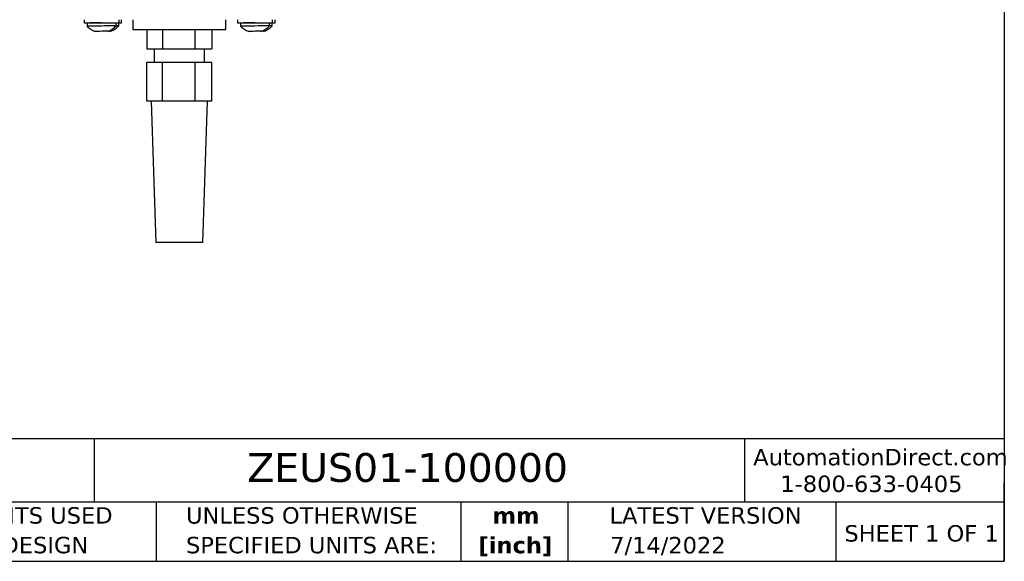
# Model space of a CAD drawing. Header units: millimetres. Extents: x 13 to 546, y 13 to 419.
# Tile 11 of 24: x 292 to 546, y 13 to 152. Entities that reach past the tile are written whole.
import ezdxf

# ---------------------------------------------------------------- set-up
doc = ezdxf.new("R2010")
doc.units = ezdxf.units.MM
doc.header["$LTSCALE"] = 2
doc.linetypes.add('SLD-Solid', pattern=[0])
doc.layers.add('TEXT', color=140, linetype='SLD-Solid', lineweight=25)
doc.styles.add('SLDTEXTSTYLE0', font='VERDANA.TTF')
doc.styles.add('SLDTEXTSTYLE1', font='VERDANAB.TTF')

# ---------------------------------------------------------------- blocks, each defined once
blk = doc.blocks.new('SW_NOTE_0_1')
at = {"layer": 'TEXT', "color": 0, "char_height": 4.233, "attachment_point": 2, "style": 'SLDTEXTSTYLE1'}
for s, insert in [('mm', (5.69, 5.38)), ('[inch]', (5.52, -2.27))]:
    blk.add_mtext(s, dxfattribs=dict(at, insert=insert))
blk = doc.blocks.new('SW_NOTE_0_2')
at = {"layer": 'TEXT', "color": 0, "char_height": 4.2333, "attachment_point": 1, "style": 'SLDTEXTSTYLE0'}
for s, insert in [('UNLESS OTHERWISE ', (0, 5.38)), ('SPECIFIED UNITS ARE:', (0, -2.27))]:
    blk.add_mtext(s, dxfattribs=dict(at, insert=insert))
blk = doc.blocks.new('SW_NOTE_0_6')
at = {"layer": 'TEXT', "color": 0, "char_height": 4.2333, "attachment_point": 1, "style": 'SLDTEXTSTYLE0'}
for s, insert in [('METRIC UNITS USED ', (0, 5.38)), ('FOR PART DESIGN', (0, -2.27))]:
    blk.add_mtext(s, dxfattribs=dict(at, insert=insert))

msp = doc.modelspace()

# ---------------------------------------------------------------- linework, layer by layer
for p, q in [((308.953, 152.277), (308.953, 151.477)), ((317.953, 151.477), (317.953, 152.277)), ((318.631, 151.477), (318.631, 152.277)), ((321.481, 152.277), (321.481, 149.777)), ((345.481, 149.777), (345.481, 152.277)), ((348.51, 152.277), (348.51, 151.477)), ((357.51, 151.477), (357.51, 152.277)), ((358.189, 151.477), (358.189, 152.277)), ((308.953, 151.477), (317.953, 151.477)), ((309.703, 151.411), (309.718, 150.581)), ((311.453, 151.477), (311.454, 151.443)), ((317.217, 150.712), (317.203, 151.477)), ((317.895, 150.712), (317.882, 151.477)), ((317.953, 151.477), (318.631, 151.477)), ((321.481, 149.777), (333.277, 149.777)), ((325.133, 149.777), (325.133, 144.777)), ((329.184, 149.777), (329.184, 144.777)), ((333.277, 149.777), (345.481, 149.777)), ((337.532, 149.777), (337.532, 144.777)), ((341.83, 149.777), (341.83, 144.777)), ((348.51, 151.477), (357.51, 151.477)), ((349.261, 151.411), (349.275, 150.581)), ((351.011, 151.477), (351.012, 151.443)), ((356.774, 150.712), (356.761, 151.477)), ((357.453, 150.712), (357.44, 151.477)), ((357.51, 151.477), (358.189, 151.477)), ((325.133, 144.777), (329.184, 144.777)), ((326.981, 144.777), (326.981, 141.277)), ((329.184, 144.777), (337.532, 144.777)), ((337.532, 144.777), (341.83, 144.777)), ((339.981, 141.277), (339.981, 144.777)), ((325.099, 131.277), (325.099, 141.277)), ((329.166, 141.277), (325.099, 141.277)), ((329.166, 131.277), (329.166, 141.277)), ((337.548, 141.277), (329.166, 141.277)), ((337.548, 131.277), (337.548, 141.277)), ((341.863, 141.277), (337.548, 141.277)), ((341.863, 131.277), (341.863, 141.277)), ((329.166, 131.277), (325.099, 131.277)), ((326.236, 131.277), (327.443, 94.89)), ((337.548, 131.277), (329.166, 131.277)), ((341.863, 131.277), (337.548, 131.277)), ((339.52, 94.89), (340.727, 131.277)), ((339.52, 94.89), (327.443, 94.89))]:
    msp.add_line(p, q)
at = {"flags": 128}
for points in [[(313.387, 151.477), (312.555, 151.462), (311.767, 151.448), (311.064, 151.436), (310.481, 151.425), (310.047, 151.418), (309.783, 151.413), (309.703, 151.411)], [(317.217, 150.712), (317.216, 150.712), (317.108, 150.711), (316.816, 150.706), (316.357, 150.698), (315.753, 150.688), (315.035, 150.675), (314.238, 150.661), (313.402, 150.647), (312.569, 150.632), (311.782, 150.618), (311.079, 150.606), (310.495, 150.596), (310.061, 150.588), (309.798, 150.583), (309.718, 150.581)], [(352.945, 151.477), (352.112, 151.462), (351.325, 151.448), (350.622, 151.436), (350.039, 151.425), (349.604, 151.418), (349.341, 151.413), (349.261, 151.411)], [(356.774, 150.712), (356.774, 150.712), (356.665, 150.711), (356.374, 150.706), (355.915, 150.698), (355.311, 150.688), (354.592, 150.675), (353.795, 150.661), (352.959, 150.647), (352.127, 150.632), (351.339, 150.618), (350.636, 150.606), (350.053, 150.596), (349.619, 150.588), (349.355, 150.583), (349.275, 150.581)], [(314.914, 149.302), (314.539, 149.296), (314.044, 149.287), (313.486, 149.277), (312.929, 149.268), (312.436, 149.259), (312.063, 149.252), (311.853, 149.248), (311.816, 149.248)], [(315.593, 149.302), (315.217, 149.296), (314.956, 149.291)], [(354.472, 149.302), (354.096, 149.296), (353.602, 149.287), (353.044, 149.277), (352.487, 149.268), (351.994, 149.259), (351.621, 149.252), (351.411, 149.248), (351.374, 149.248)], [(355.15, 149.302), (354.775, 149.296), (354.514, 149.291)]]:
    msp.add_lwpolyline(points, dxfattribs=at)
for centre, radius, start, end in [((320.865, -49.183), 199.918, 90.85119, 91.03374), ((360.44, -50.185), 200.919, 90.85174, 91.03339), ((315.684, 112.105), 37.205, 90.79816, 91.0414), ((316.363, 112.105), 37.205, 90.79816, 91.0414), ((355.242, 112.105), 37.205, 90.79816, 91.0414), ((355.92, 112.105), 37.205, 90.79816, 91.0414)]:
    msp.add_arc(centre, radius, start, end)
for points, knots in [([(309.718, 150.581), (310.034, 150.307), (310.667, 149.757), (311.433, 149.418), (311.816, 149.248)], [0, 0, 0, 0, 0.5000001, 1, 1, 1, 1]), ([(315.166, 149.306), (315.543, 149.489), (316.297, 149.855), (316.91, 150.427), (317.217, 150.712)], [0, 0, 0, 0, 0.4999996, 1, 1, 1, 1]), ([(315.844, 149.306), (316.221, 149.489), (316.975, 149.855), (317.589, 150.427), (317.895, 150.712)], [0, 0, 0, 0, 0.4999996, 1, 1, 1, 1]), ([(349.275, 150.581), (349.592, 150.307), (350.225, 149.757), (350.991, 149.418), (351.374, 149.248)], [0, 0, 0, 0, 0.5000001, 1, 1, 1, 1]), ([(354.724, 149.306), (355.1, 149.489), (355.854, 149.855), (356.468, 150.427), (356.774, 150.712)], [0, 0, 0, 0, 0.4999996, 1, 1, 1, 1]), ([(355.402, 149.306), (355.779, 149.489), (356.533, 149.855), (357.146, 150.427), (357.453, 150.712)], [0, 0, 0, 0, 0.4999996, 1, 1, 1, 1])]:
    msp.add_open_spline(points, degree=3, knots=knots)
for points in [[(314.914, 149.302), (314.953, 149.305), (314.985, 149.305), (315.008, 149.304)], [(315.593, 149.302), (315.632, 149.305), (315.663, 149.305), (315.687, 149.304)], [(354.472, 149.302), (354.511, 149.305), (354.542, 149.305), (354.566, 149.304)], [(355.15, 149.302), (355.189, 149.305), (355.221, 149.305), (355.244, 149.304)]]:
    msp.add_open_spline(points, degree=3)
at = {"layer": 'TEXT'}
for p, q in [((546.1, 419.1), (546.1, 12.7)), ((546.1, 44.252), (12.7, 44.252)), ((311.518, 44.252), (311.518, 27.94)), ((479.151, 44.252), (479.151, 27.94)), ((546.1, 12.7), (546.1, 33.02)), ((546.1, 27.94), (12.7, 27.94)), ((327.56, 27.94), (327.56, 12.7)), ((406.049, 27.94), (406.049, 12.7)), ((433.624, 27.94), (433.624, 12.7)), ((502.697, 27.94), (502.697, 12.7)), ((12.7, 12.7), (546.1, 12.7))]:
    msp.add_line(p, q, dxfattribs=at)

# ---------------------------------------------------------------- block references
for name, p in [('SW_NOTE_0_6', (256.957, 21.271)), ('SW_NOTE_0_2', (335.216, 21.271)), ('SW_NOTE_0_1', (414.572, 21.266))]:
    msp.add_blockref(name, p, dxfattribs=at)

# ---------------------------------------------------------------- texts
at = {"layer": 'TEXT', "style": 'SLDTEXTSTYLE0'}
for s, insert, char_height, attachment_point in [('ZEUS01-100000', (351.004, 40.588), 7.40833, 1), ('AutomationDirect.com', (481.39, 41.673), 4.23333, 1), ('1-800-633-0405', (488.383, 34.794), 4.23333, 1), ('LATEST VERSION', (469.104, 26.648), 4.23333, 2), ('SHEET 1 OF 1', (504.883, 22.023), 4.23333, 1), ('7/14/2022', (459.403, 18.975), 4.2333, 2)]:
    msp.add_mtext(s, dxfattribs=dict(at, insert=insert, char_height=char_height, attachment_point=attachment_point))

doc.saveas('drawing.dxf')
